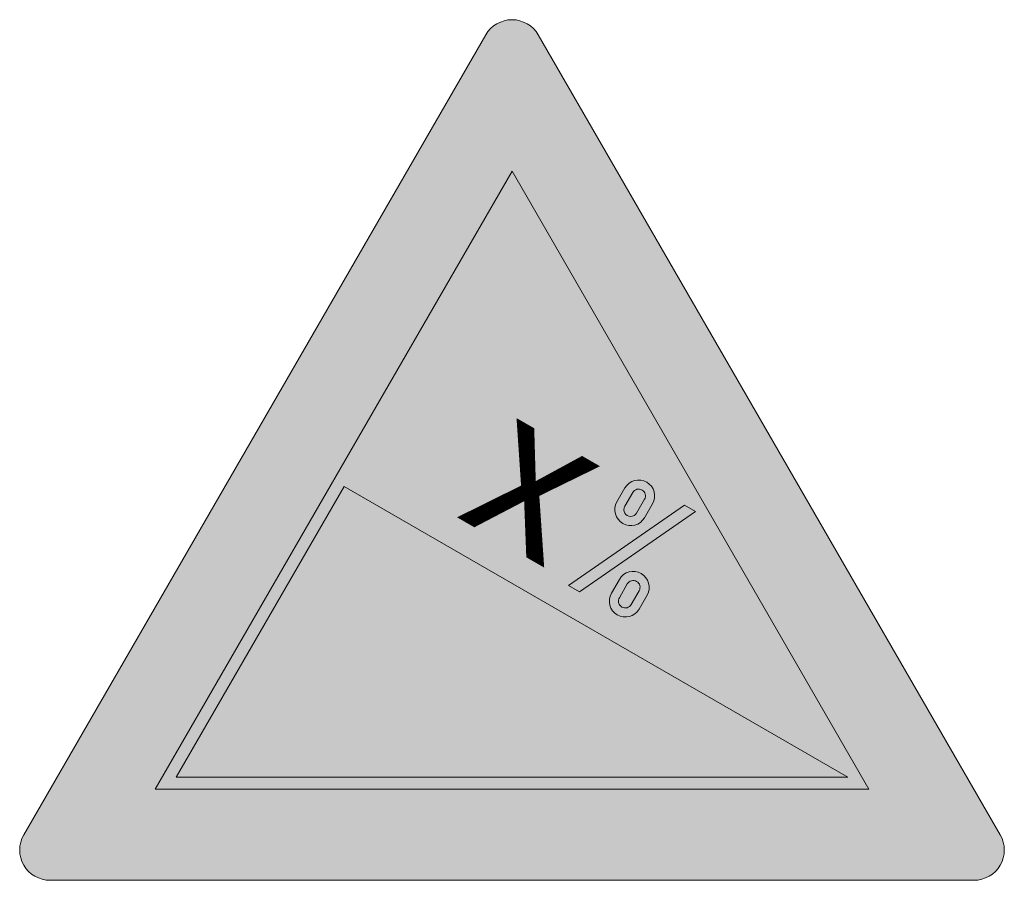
# Model space of a CAD drawing. Header units: metres. Extents: x -0.00229 to 0.00229, y -0.00138 to 0.00262.
import ezdxf
from ezdxf.enums import TextEntityAlignment as Align

# ---------------------------------------------------------------- set-up
doc = ezdxf.new("R2010")
doc.units = ezdxf.units.M
for name, color, linetype, lineweight in [('VKZ_108-00_flf', 1, 'Continuous', 0), ('VKZ_108-00_sym', 7, 'Continuous', 0), ('VKZ_108-00_txt', 7, 'Continuous', 0)]:
    doc.layers.add(name, color=color, linetype=linetype, lineweight=lineweight)
doc.styles.add('RNV_Ari_0001_00.7', font='arial.ttf', dxfattribs={"height": 0.0007})

msp = doc.modelspace()

# ---------------------------------------------------------------- hatches: boundary and pattern name
at = {"layer": 'VKZ_108-00_flf'}
h = msp.add_hatch(color=256, dxfattribs=at)
h.dxf.hatch_style = 1
h.paths.add_polyline_path([(0.0001220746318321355, 0.002549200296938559, 0.5773502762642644), (-0.0001220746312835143, 0.002549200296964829), (-0.002268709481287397, -0.001168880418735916, 0.5773502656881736), (-0.002146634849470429, -0.001380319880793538), (0.002146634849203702, -0.001380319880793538, 0.57735026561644), (0.002268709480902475, -0.001168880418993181)])
h.paths.add_polyline_path([(0.001658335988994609, -0.0009574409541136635), (-0.00165833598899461, -0.0009574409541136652), (-2.315438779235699e-19, 0.001914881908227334)], flags=16)
h.paths.add_polyline_path([(3.23113330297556e-05, 0.0008114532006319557), (0.0001147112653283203, 0.0007638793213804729), (-0.0002706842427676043, 0.0004980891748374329), (-0.0001379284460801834, 0.0004214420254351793), (-5.33526607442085e-05, 0.0005679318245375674), (1.989222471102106e-05, 0.0005256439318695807), (-6.46835606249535e-05, 0.0003791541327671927), (-2.348331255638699e-05, 0.0003553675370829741), (-6.312793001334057e-05, 0.0002867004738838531), (-0.0001043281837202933, 0.0003104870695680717), (-0.0001492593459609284, 0.0002326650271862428), (-0.0002225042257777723, 0.0002749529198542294), (-0.0001775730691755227, 0.0003527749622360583), (-0.0003927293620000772, 0.0004769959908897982), (-0.0003557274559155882, 0.0005410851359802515)], flags=0)
h.paths.add_polyline_path([(0.0004191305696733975, 0.0005088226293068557), (0.0003821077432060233, 0.0004446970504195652, -1.000000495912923), (0.0002539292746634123, 0.0005187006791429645), (0.0002909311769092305, 0.000582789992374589, -0.9997167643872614)], flags=0)
h.paths.add_polyline_path([(0.0003824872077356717, 0.0005299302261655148), (0.0003454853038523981, 0.0004658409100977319, -1.000000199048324), (0.0002905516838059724, 0.0004975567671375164), (0.0003275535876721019, 0.0005616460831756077, -0.9999999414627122)], flags=0)
h.paths.add_polyline_path([(0.0005679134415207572, 0.0005022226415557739), (0.0006182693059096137, 0.0004731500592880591), (7.963092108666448e-05, 0.0001005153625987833), (2.927506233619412e-05, 0.000129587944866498)], flags=0)
h.paths.add_polyline_path([(0.0003936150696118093, 8.403714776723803e-05), (0.0003566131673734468, 1.994784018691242e-05, -0.9997166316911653), (0.0002284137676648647, 9.391519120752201e-05), (0.0002654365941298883, 0.0001580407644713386, -1.000000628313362)], flags=0)
h.paths.add_polyline_path([(0.0003569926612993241, 0.0001051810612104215), (0.0003199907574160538, 4.10917507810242e-05, -0.9996178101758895), (0.0002650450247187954, 7.27866095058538e-05), (0.0003020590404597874, 0.0001368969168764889, -1.000000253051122)], flags=0)
h.paths.add_polyline_path([(0.001560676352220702, -0.0009010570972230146), (-0.001560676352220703, -0.0009010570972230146), (-0.0007803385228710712, 0.0004505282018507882)], flags=0)
at = {"layer": 'VKZ_108-00_flf', "true_color": 0xffffff}
h = msp.add_hatch(color=7, dxfattribs=at)
h.dxf.hatch_style = 1
h.paths.add_polyline_path([(-1.355252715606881e-20, 0.001914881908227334), (-0.00165833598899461, -0.0009574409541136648), (0.001658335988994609, -0.0009574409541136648)])
h.paths.add_polyline_path([(0.0006528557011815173, 0.0003692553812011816), (0.0006158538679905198, 0.0003051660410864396, -1), (0.0004876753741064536, 0.0003791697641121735), (0.0005246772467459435, 0.0004432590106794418, -1)], flags=16)
h.paths.add_polyline_path([(0.0006162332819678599, 0.00039039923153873), (0.0005792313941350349, 0.000326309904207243, -1), (0.0005242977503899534, 0.000358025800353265), (0.0005612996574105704, 0.0004221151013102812, -1)], flags=16)
h.paths.add_polyline_path([(0.001560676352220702, -0.0009010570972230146), (-0.001560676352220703, -0.0009010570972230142), (-0.0007803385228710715, 0.0004505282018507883)], flags=16)
h.paths.add_polyline_path([(0.000801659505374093, 0.0003626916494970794), (0.0008520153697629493, 0.0003336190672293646), (0.0003133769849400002, -3.901562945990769e-05), (0.0002630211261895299, -9.943047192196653e-06)], flags=16)
h.paths.add_polyline_path([(0.0006273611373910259, -5.549385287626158e-05), (0.0005903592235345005, -0.0001195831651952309, -1), (0.000462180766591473, -4.557951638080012e-05), (0.0004991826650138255, 1.850978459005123e-05, -1)], flags=16)
h.paths.add_polyline_path([(0.0005907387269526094, -3.434994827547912e-05), (0.0005537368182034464, -9.843924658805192e-05, -1), (0.0004988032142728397, -6.672338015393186e-05), (0.0005358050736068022, -2.634068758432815e-06, -1)], flags=0)
at = {"layer": 'VKZ_108-00_flf'}
h = msp.add_hatch(color=7, dxfattribs=at)
h.dxf.hatch_style = 1
h.paths.add_polyline_path([(-0.0007803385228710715, 0.0004505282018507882), (-0.001560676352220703, -0.0009010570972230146), (0.001560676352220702, -0.0009010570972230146)])
at = {"layer": 'VKZ_108-00_flf', "true_color": 0xffffff}
h = msp.add_hatch(color=7, dxfattribs=at)
h.dxf.hatch_style = 1
edge = h.paths.add_edge_path()
edge.add_line((0.0005242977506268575, 0.0003580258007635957), (0.0005612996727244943, 0.0004221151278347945))
edge.add_arc((0.0005887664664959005, 0.0004062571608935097), 3.171592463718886e-05, -29.99999464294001, 149.9999903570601, ccw=False)
edge.add_line((0.0006162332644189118, 0.000390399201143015), (0.0005792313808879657, 0.0003263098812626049))
edge.add_arc((0.0005517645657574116, 0.0003421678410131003), 3.171593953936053e-05, 150.0000209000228, 330.00002090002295, ccw=False)
h = msp.add_hatch(color=7, dxfattribs=at)
h.dxf.hatch_style = 1
edge = h.paths.add_edge_path()
edge.add_line((0.0005907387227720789, -3.434995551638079e-05), (0.000553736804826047, -9.843926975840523e-05))
edge.add_arc((0.000526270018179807, -8.258131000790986e-05), 3.171591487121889e-05, 149.9999951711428, 329.9999951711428, ccw=False)
edge.add_line((0.000498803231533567, -6.672335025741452e-05), (0.0005358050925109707, -2.634036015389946e-06))
edge.add_arc((0.0005632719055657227, -1.849199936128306e-05), 3.171593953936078e-05, -29.999971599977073, 150.0000134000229, ccw=False)
at = {"layer": 'VKZ_108-00_sym'}
h = msp.add_hatch(color=256, dxfattribs=at)
h.dxf.hatch_style = 1
h.paths.add_polyline_path([(-0.0007803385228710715, 0.0004505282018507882), (-0.001560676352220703, -0.0009010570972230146), (0.001560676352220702, -0.0009010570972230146)])
at = {"layer": 'VKZ_108-00_txt'}
h = msp.add_hatch(color=7, dxfattribs=at)
h.dxf.hatch_style = 1
h.paths.add_polyline_path([(0.0005246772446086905, 0.000443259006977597), (0.0004876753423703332, 0.0003791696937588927, 1.000000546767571), (0.0006158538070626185, 0.000305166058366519), (0.0006528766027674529, 0.0003692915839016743, 0.9997171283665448)])
h.paths.add_polyline_path([(0.0005612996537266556, 0.0004221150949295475, -0.9999998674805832), (0.0006162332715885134, 0.0003903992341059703), (0.0005792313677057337, 0.0003263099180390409, -1.000000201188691), (0.0005242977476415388, 0.000358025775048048)], flags=16)
h.paths.add_polyline_path([(0.0008520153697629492, 0.0003336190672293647), (0.0008016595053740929, 0.0003626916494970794), (0.0002630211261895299, -9.943047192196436e-06), (0.0003133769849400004, -3.901562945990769e-05)])
h.paths.add_polyline_path([(0.0004991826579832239, 1.850977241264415e-05), (0.000462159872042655, -4.561573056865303e-05, 0.9997171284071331), (0.0005903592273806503, -0.0001195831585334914), (0.0006273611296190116, -5.549385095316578e-05, 1.000000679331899)])
h.paths.add_polyline_path([(0.0005907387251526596, -3.434993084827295e-05), (0.0005537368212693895, -9.843924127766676e-05, -0.9996178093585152), (0.0004987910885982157, -6.674438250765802e-05), (0.0005358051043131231, -2.6340751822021e-06, -1.000000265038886)], flags=16)

# ---------------------------------------------------------------- linework, layer by layer
at = {"layer": 'VKZ_108-00_sym'}
msp.add_line((0.0004621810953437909, -4.557897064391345e-05), (0.0004991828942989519, 1.85103435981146e-05), dxfattribs=at)
for points in [[(0.002146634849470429, -0.001380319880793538), (-0.002146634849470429, -0.001380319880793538, -0.5773502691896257), (-0.002268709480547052, -0.001168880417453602), (-0.0001220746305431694, 0.002549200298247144, -0.5773502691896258), (0.0001220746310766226, 0.002549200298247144), (0.002268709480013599, -0.001168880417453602, -0.5773502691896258)], [(0.0004876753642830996, 0.0003791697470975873), (0.000524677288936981, 0.0004432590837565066, -0.9999998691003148), (0.0006528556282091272, 0.00036925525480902), (0.0006158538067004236, 0.0003051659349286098, -0.9999999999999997)], [(0.0005242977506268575, 0.0003580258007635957), (0.0005612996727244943, 0.0004221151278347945, -0.9999998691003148), (0.0006162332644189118, 0.000390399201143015), (0.0005792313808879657, 0.0003263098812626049, -0.9999999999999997)], [(0.0005907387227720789, -3.434995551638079e-05), (0.000553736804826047, -9.843926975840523e-05, -0.9999999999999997), (0.000498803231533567, -6.672335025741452e-05), (0.0005358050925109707, -2.634036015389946e-06, -0.9999998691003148)]]:
    msp.add_lwpolyline(points, format="xyb", close=True, dxfattribs=at)
for points in [[(0.00165833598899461, -0.0009574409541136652), (-0.00165833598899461, -0.0009574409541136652), (-7.504723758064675e-20, 0.001914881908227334)], [(-0.0007803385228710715, 0.0004505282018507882), (0.001560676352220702, -0.0009010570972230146), (-0.001560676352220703, -0.0009010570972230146)], [(0.0002630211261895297, -9.943047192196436e-06), (0.0008016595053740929, 0.0003626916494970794), (0.0008520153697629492, 0.0003336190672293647), (0.0003133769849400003, -3.901562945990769e-05)]]:
    msp.add_lwpolyline(points, close=True, dxfattribs=at)
msp.add_lwpolyline([(0.0004621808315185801, -4.557940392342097e-05, 0.9999999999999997), (0.0005903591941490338, -0.0001195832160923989), (0.0006273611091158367, -5.549390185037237e-05, 0.9999998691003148), (0.0004991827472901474, 1.850992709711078e-05)], format="xyb", dxfattribs=at)

# ---------------------------------------------------------------- texts
at = {"layer": 'VKZ_108-00_txt', "style": 'RNV_Ari_0001_00.7'}
msp.add_attdef('x', text='10', height=0.0007, rotation=329.9996769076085, dxfattribs=at).set_placement((0.0001586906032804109, 6.783543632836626e-05), align=Align.RIGHT)

doc.saveas('drawing.dxf')
